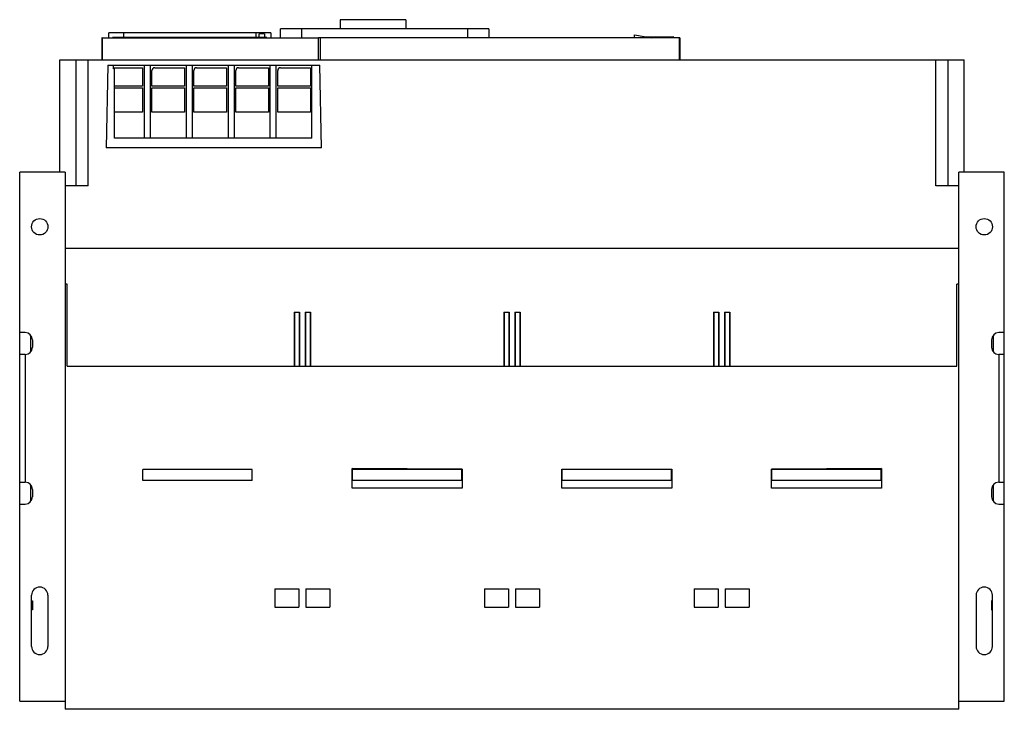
# Model space of a CAD drawing. Header units: millimetres. Extents: x 81 to 621, y 296 to 674.
import ezdxf

# ---------------------------------------------------------------- set-up
doc = ezdxf.new("R2010")
doc.units = ezdxf.units.MM
doc.header["$LTSCALE"] = 62.928665
doc.layers.add('00_COMPONENTS_1', color=7, linetype='CONTINUOUS')

msp = doc.modelspace()

# ---------------------------------------------------------------- linework, layer by layer
at = {"layer": '00_COMPONENTS_1', "color": 7, "linetype": 'Continuous'}
for p, q in [((256.5, 674.05), (256.5, 669.05)), ((292.5, 674.05), (256.5, 674.05)), ((292.5, 674.05), (292.5, 669.05)), ((129.65, 664.05), (129.65, 666.8)), ((218.45, 666.8), (129.65, 666.8)), ((131.58, 664.25), (131.58, 664.05)), ((216.38, 664.25), (131.58, 664.25)), ((131.69, 666.93), (131.69, 666.8)), ((216.41, 666.93), (131.69, 666.93)), ((193.48, 664.37), (133.78, 664.37)), ((137.65, 666.8), (137.65, 664.37)), ((210.45, 664.25), (210.45, 666.8)), ((212.08, 664.25), (212.08, 666.25)), ((215.07, 666.25), (212.08, 666.25)), ((215.07, 666.25), (215.07, 664.25)), ((216.38, 664.25), (216.38, 664.05)), ((216.41, 666.93), (216.41, 666.8)), ((218.45, 666.8), (218.45, 664.05)), ((223.77, 664.05), (223.77, 669.05)), ((338.03, 669.05), (223.77, 669.05)), ((235.27, 669.05), (235.27, 664.05)), ((326.53, 664.05), (326.53, 669.05)), ((338.03, 669.05), (338.03, 664.05)), ((417.85, 664.05), (417.85, 665.67)), ((417.85, 665.67), (427.37, 664.05)), ((424.29, 664.58), (439.09, 664.84)), ((439.09, 664.84), (438.96, 664.05)), ((125.75, 664.05), (125.75, 652.05)), ((126.05, 664.05), (125.75, 664.05)), ((126.05, 663.99), (126.05, 651.99)), ((244.65, 663.99), (126.05, 663.99)), ((442.71, 664.05), (244.65, 664.05)), ((244.65, 651.99), (244.65, 663.99)), ((245.48, 664.05), (245.48, 652.05)), ((442.5, 664.05), (442.5, 652.05)), ((442.71, 664.05), (442.71, 652.05)), ((102.75, 590.55), (102.75, 652.05)), ((102.75, 652.05), (598.75, 652.05)), ((111.75, 583.05), (111.75, 652.05)), ((118.25, 583.05), (118.25, 652.05)), ((129.04, 649.05), (128.25, 603.85)), ((129.04, 649.05), (245.31, 649.05)), ((132.15, 647.07), (132.15, 649.05)), ((149, 649.05), (149, 609.15)), ((152.3, 649.05), (152.3, 609.15)), ((172, 649.05), (172, 609.15)), ((175.3, 649.05), (175.3, 609.15)), ((195, 649.05), (195, 609.15)), ((198.3, 649.05), (198.3, 609.15)), ((218, 649.05), (218, 609.15)), ((221.3, 649.05), (221.3, 609.15)), ((240.95, 609.15), (240.95, 649.05)), ((246.25, 603.85), (245.31, 649.05)), ((583.25, 583.05), (583.25, 652.05)), ((589.75, 652.05), (589.75, 583.05)), ((598.75, 590.55), (598.75, 652.05)), ((132.15, 647.71), (148.17, 647.71)), ((132.75, 647.07), (132.15, 647.07)), ((132.75, 609.15), (132.75, 647.07)), ((148.17, 647.71), (148.17, 637.66)), ((153.28, 637.66), (153.28, 646.21)), ((154.78, 647.71), (171.17, 647.71)), ((171.17, 647.71), (171.17, 637.66)), ((176.27, 637.66), (176.27, 646.21)), ((177.77, 647.71), (194.17, 647.71)), ((194.17, 647.71), (194.17, 637.66)), ((199.27, 637.66), (199.27, 646.21)), ((200.77, 647.71), (217.17, 647.71)), ((217.17, 647.71), (217.17, 637.66)), ((222.27, 637.66), (222.27, 646.21)), ((223.77, 647.71), (240.17, 647.71)), ((240.17, 647.71), (240.17, 637.66)), ((148.17, 637.66), (132.75, 637.66)), ((171.17, 637.66), (153.28, 637.66)), ((194.17, 637.66), (176.27, 637.66)), ((217.17, 637.66), (199.27, 637.66)), ((240.17, 637.66), (222.27, 637.66)), ((132.75, 636.72), (148.17, 636.72)), ((148.17, 636.72), (148.17, 623.28)), ((153.28, 623.28), (153.28, 636.72)), ((153.28, 636.72), (171.17, 636.72)), ((171.17, 636.72), (171.17, 623.28)), ((176.27, 623.28), (176.27, 636.72)), ((176.27, 636.72), (194.17, 636.72)), ((194.17, 636.72), (194.17, 623.28)), ((199.27, 623.28), (199.27, 636.72)), ((199.27, 636.72), (217.17, 636.72)), ((217.17, 636.72), (217.17, 623.28)), ((222.27, 623.28), (222.27, 636.72)), ((222.27, 636.72), (240.17, 636.72)), ((240.17, 636.72), (240.17, 623.28)), ((148.17, 623.28), (132.75, 623.28)), ((171.17, 623.28), (153.28, 623.28)), ((194.17, 623.28), (176.27, 623.28)), ((217.17, 623.28), (199.27, 623.28)), ((240.17, 623.28), (222.27, 623.28)), ((240.95, 609.15), (132.75, 609.15)), ((246.25, 603.85), (128.25, 603.85)), ((80.75, 300.55), (80.75, 590.55)), ((105.75, 590.55), (80.75, 590.55)), ((105.75, 590.55), (105.75, 296.05)), ((620.75, 590.55), (595.75, 590.55)), ((595.75, 296.05), (595.75, 590.55)), ((620.75, 300.55), (620.75, 590.55)), ((118.25, 583.05), (105.75, 583.05)), ((595.75, 583.05), (583.25, 583.05)), ((595.75, 548.55), (105.75, 548.55)), ((106.75, 529.05), (105.75, 529.05)), ((106.75, 484.05), (106.75, 529.05)), ((595.75, 529.05), (594.75, 529.05)), ((594.75, 484.05), (594.75, 529.05)), ((231.25, 513.8), (231.25, 484.05)), ((231.25, 513.8), (234.25, 513.8)), ((231.53, 513.8), (231.53, 484.05)), ((233.97, 513.8), (233.97, 484.05)), ((234.25, 513.8), (234.25, 484.05)), ((237.25, 513.8), (237.25, 484.05)), ((237.25, 513.8), (240.25, 513.8)), ((237.53, 513.8), (237.53, 484.05)), ((239.97, 513.8), (239.97, 484.05)), ((240.25, 513.8), (240.25, 484.05)), ((346.25, 513.8), (346.25, 484.05)), ((346.25, 513.8), (349.25, 513.8)), ((346.53, 513.8), (346.53, 484.05)), ((348.97, 513.8), (348.97, 484.05)), ((349.25, 513.8), (349.25, 484.05)), ((352.25, 513.8), (352.25, 484.05)), ((352.25, 513.8), (355.25, 513.8)), ((352.53, 513.8), (352.53, 484.05)), ((354.97, 513.8), (354.97, 484.05)), ((355.25, 513.8), (355.25, 484.05)), ((461.25, 513.8), (464.25, 513.8)), ((461.25, 513.8), (461.25, 484.05)), ((461.53, 513.8), (461.53, 484.05)), ((463.97, 513.8), (463.97, 484.05)), ((464.25, 513.8), (464.25, 484.05)), ((467.25, 513.8), (470.25, 513.8)), ((467.25, 513.8), (467.25, 484.05)), ((467.53, 513.8), (467.53, 484.05)), ((469.97, 513.8), (469.97, 484.05)), ((470.25, 513.8), (470.25, 484.05)), ((83.75, 502.55), (80.75, 502.55)), ((620.75, 502.55), (617.75, 502.55)), ((86.75, 500.97), (86.75, 492.14)), ((87.75, 498.55), (87.75, 494.55)), ((613.75, 498.55), (613.75, 494.55)), ((614.75, 492.14), (614.75, 500.97)), ((83.75, 490.55), (80.75, 490.55)), ((83.75, 490.55), (83.75, 420.55)), ((620.75, 490.55), (617.75, 490.55)), ((617.75, 490.55), (617.75, 420.55)), ((106.75, 484.05), (594.75, 484.05)), ((148.25, 421.55), (148.25, 427.55)), ((208.25, 427.55), (148.25, 427.55)), ((208.25, 421.55), (208.25, 427.55)), ((263.05, 417.35), (263.05, 427.97)), ((323.45, 427.75), (263.05, 427.97)), ((263.25, 421.55), (263.25, 427.55)), ((323.25, 427.55), (263.25, 427.55)), ((323.25, 421.55), (323.25, 427.55)), ((323.45, 427.75), (323.45, 417.35)), ((378.05, 427.75), (438.45, 427.75)), ((378.05, 417.35), (378.05, 427.75)), ((438.25, 427.55), (378.25, 427.55)), ((378.25, 421.55), (378.25, 427.55)), ((438.25, 421.55), (438.25, 427.55)), ((438.45, 427.75), (438.45, 417.35)), ((553.45, 427.97), (493.05, 427.75)), ((493.05, 417.35), (493.05, 427.75)), ((553.25, 427.55), (493.25, 427.55)), ((493.25, 421.55), (493.25, 427.55)), ((553.25, 421.55), (553.25, 427.55)), ((553.45, 427.97), (553.45, 417.35)), ((208.25, 421.55), (148.25, 421.55)), ((323.25, 421.55), (263.25, 421.55)), ((438.25, 421.55), (378.25, 421.55)), ((553.25, 421.55), (493.25, 421.55)), ((80.75, 420.55), (83.75, 420.55)), ((86.75, 418.97), (86.75, 410.14)), ((87.75, 416.55), (87.75, 412.55)), ((323.45, 417.35), (263.05, 417.35)), ((438.45, 417.35), (378.05, 417.35)), ((553.45, 417.35), (493.05, 417.35)), ((613.75, 416.55), (613.75, 412.55)), ((614.75, 410.14), (614.75, 418.97)), ((617.75, 420.55), (620.75, 420.55)), ((80.75, 408.55), (83.75, 408.55)), ((617.75, 408.55), (620.75, 408.55)), ((220.6, 362.05), (220.6, 352.05)), ((220.6, 362.05), (233.9, 362.05)), ((233.9, 362.05), (233.9, 352.05)), ((237.6, 362.05), (237.6, 352.05)), ((237.6, 362.05), (250.9, 362.05)), ((250.9, 362.05), (250.9, 352.05)), ((335.6, 362.05), (348.9, 362.05)), ((335.6, 362.05), (335.6, 352.05)), ((348.9, 362.05), (348.9, 352.05)), ((352.6, 362.05), (365.9, 362.05)), ((352.6, 362.05), (352.6, 352.05)), ((365.9, 362.05), (365.9, 352.05)), ((450.6, 362.05), (463.9, 362.05)), ((450.6, 362.05), (450.6, 352.05)), ((463.9, 362.05), (463.9, 352.05)), ((467.6, 362.05), (480.9, 362.05)), ((467.6, 362.05), (467.6, 352.05)), ((480.9, 362.05), (480.9, 352.05)), ((87.25, 330.55), (87.25, 358.55)), ((96.25, 358.55), (96.25, 330.55)), ((605.25, 358.55), (605.25, 330.55)), ((614.25, 330.55), (614.25, 358.55)), ((87.25, 355.55), (87.75, 355.55)), ((87.75, 355.55), (87.75, 350.55)), ((220.6, 352.05), (233.9, 352.05)), ((237.6, 352.05), (250.9, 352.05)), ((335.6, 352.05), (348.9, 352.05)), ((352.6, 352.05), (365.9, 352.05)), ((450.6, 352.05), (463.9, 352.05)), ((467.6, 352.05), (480.9, 352.05)), ((614.25, 355.55), (613.75, 355.55)), ((613.75, 355.55), (613.75, 350.55)), ((87.75, 350.55), (87.25, 350.55)), ((613.75, 350.55), (614.25, 350.55)), ((80.75, 300.55), (105.75, 300.55)), ((595.75, 300.55), (620.75, 300.55)), ((595.75, 296.05), (105.75, 296.05))]:
    msp.add_line(p, q, dxfattribs=at)
for centre in [(91.75, 560.55), (609.75, 560.55)]:
    msp.add_circle(centre, 4.5, dxfattribs=at)
for centre, radius, start, end in [((83.75, 498.55), 4, 0, 90), ((617.75, 498.55), 4, 90, 180), ((83.75, 494.55), 4, 270, 360), ((617.75, 494.55), 4, 180, 270), ((83.75, 416.55), 4, 0, 90), ((617.75, 416.55), 4, 90, 180), ((83.75, 412.55), 4, 270, 360), ((617.75, 412.55), 4, 180, 270), ((91.75, 358.55), 4.5, 0, 180), ((609.75, 358.55), 4.5, 0, 180), ((91.75, 330.55), 4.5, 180, 360), ((609.75, 330.55), 4.5, 180, 360)]:
    msp.add_arc(centre, radius, start, end, dxfattribs=at)
for centre in [(154.78, 646.21), (177.77, 646.21), (200.77, 646.21), (223.77, 646.21)]:
    msp.add_ellipse(centre, major_axis=(-1.5, 0.03), ratio=0.99939, start_param=-1.548303, end_param=0.022466, dxfattribs=at)

doc.saveas('drawing.dxf')
